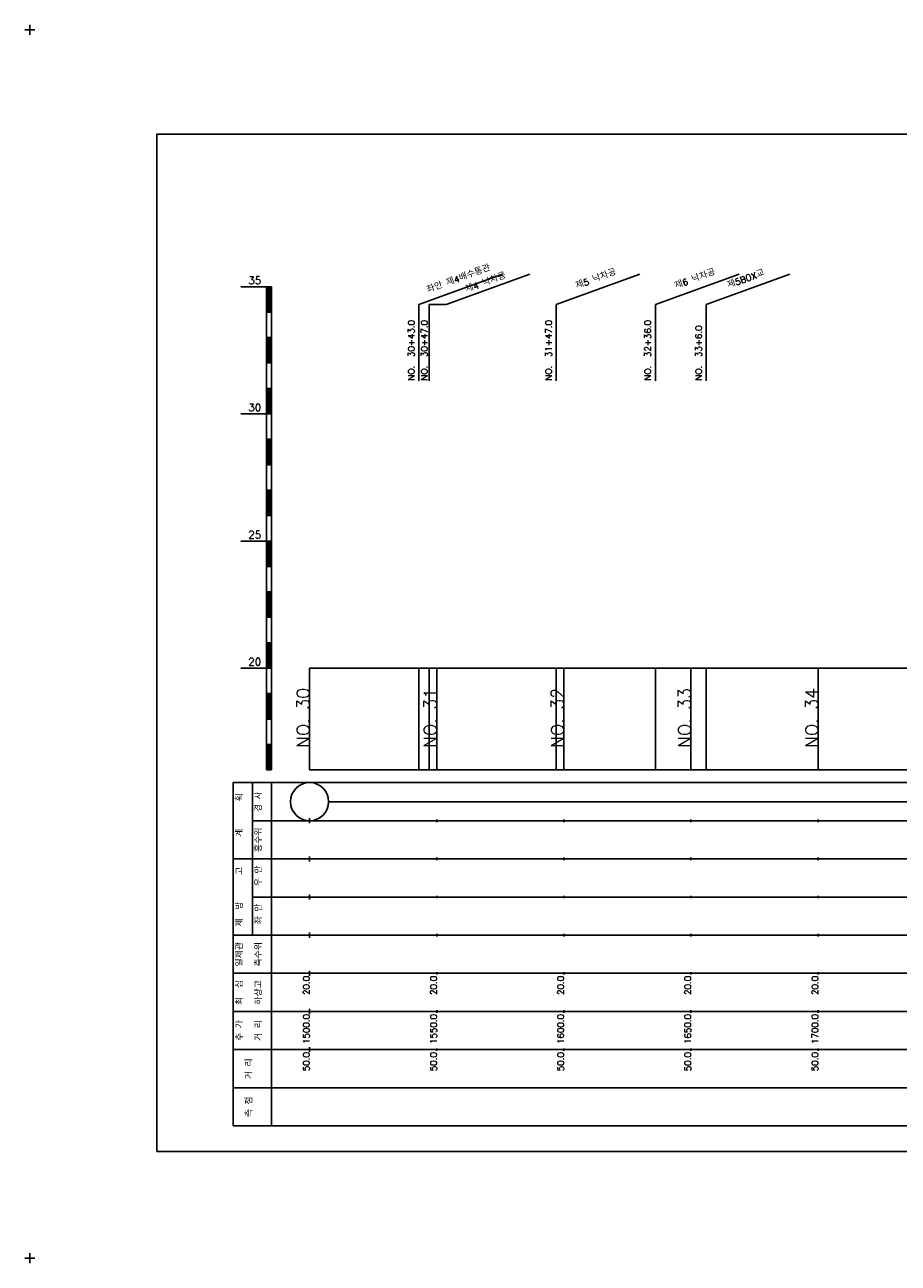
# Model space of a CAD drawing. Extents: x -504 to 685, y -2 to 1934.
# Tile 8 of 9: x -2 to 342, y 1447 to 1934. Entities that reach past the tile are written whole.
import ezdxf
from ezdxf.enums import TextEntityAlignment as Align

# ---------------------------------------------------------------- set-up
doc = ezdxf.new("R2010")
doc.units = 0
doc.header["$LTSCALE"] = 5
for name, color, linetype in [('BOX', 5, 'CONTINUOUS'), ('DT1', 3, 'CONTINUOUS'), ('LT1', 4, 'CONTINUOUS'), ('ST1', 7, 'CONTINUOUS')]:
    doc.layers.add(name, color=color, linetype=linetype)
doc.styles.add('GHS', font='ROMANS.shx', dxfattribs={"bigfont": 'GHS.shx'})

msp = doc.modelspace()

# ---------------------------------------------------------------- linework, layer by layer
at = {"layer": 'BOX'}
msp.add_lwpolyline([(50, 1491), (650, 1491), (650, 1891), (50, 1891), (50, 1491)], dxfattribs=at)
at = {"layer": 'LT1', "linetype": 'CONTINUOUS'}
for p, q in [((153, 1824), (185.89, 1835.97)), ((163.67, 1824), (196.56, 1835.97)), ((207, 1824), (239.89, 1835.97)), ((246, 1824), (278.89, 1835.97)), ((266, 1824), (298.89, 1835.97)), ((153, 1794), (153, 1824)), ((157, 1794), (157, 1824)), ((157, 1824), (163.67, 1824)), ((207, 1794), (207, 1824)), ((246, 1794), (246, 1824)), ((266, 1794), (266, 1824))]:
    msp.add_line(p, q, dxfattribs=at)
at = {"layer": 'LT1'}
for p, q in [((83, 1831), (93, 1831)), ((93, 1641), (93, 1831)), ((93, 1831), (95, 1831)), ((93.5, 1830.8), (93.5, 1821.2)), ((94, 1830.8), (94, 1821.2)), ((94.5, 1830.8), (94.5, 1821.2)), ((95, 1641), (95, 1831)), ((93, 1821), (95, 1821)), ((93, 1811), (95, 1811)), ((93.5, 1810.8), (93.5, 1801.2)), ((94, 1810.8), (94, 1801.2)), ((94.5, 1810.8), (94.5, 1801.2)), ((93, 1801), (95, 1801)), ((93, 1791), (95, 1791)), ((93.5, 1790.8), (93.5, 1781.2)), ((94, 1790.8), (94, 1781.2)), ((94.5, 1790.8), (94.5, 1781.2)), ((83, 1781), (93, 1781)), ((93, 1781), (95, 1781)), ((93, 1771), (95, 1771)), ((93.5, 1770.8), (93.5, 1761.2)), ((94, 1770.8), (94, 1761.2)), ((94.5, 1770.8), (94.5, 1761.2)), ((93, 1761), (95, 1761)), ((93, 1751), (95, 1751)), ((93.5, 1750.8), (93.5, 1741.2)), ((94, 1750.8), (94, 1741.2)), ((94.5, 1750.8), (94.5, 1741.2)), ((93, 1741), (95, 1741)), ((83, 1731), (93, 1731)), ((93, 1731), (95, 1731)), ((93.5, 1730.8), (93.5, 1721.2)), ((94, 1730.8), (94, 1721.2)), ((94.5, 1730.8), (94.5, 1721.2)), ((93, 1721), (95, 1721)), ((93, 1711), (95, 1711)), ((93.5, 1710.8), (93.5, 1701.2)), ((94, 1710.8), (94, 1701.2)), ((94.5, 1710.8), (94.5, 1701.2)), ((93, 1701), (95, 1701)), ((93, 1691), (95, 1691)), ((93.5, 1690.8), (93.5, 1681.2)), ((94, 1690.8), (94, 1681.2)), ((94.5, 1690.8), (94.5, 1681.2)), ((83, 1681), (93, 1681)), ((93, 1681), (95, 1681)), ((110, 1641), (110, 1681)), ((153, 1641), (153, 1681)), ((157, 1641), (157, 1681)), ((160, 1641), (160, 1681)), ((207, 1641), (207, 1681)), ((210, 1641), (210, 1681)), ((246, 1641), (246, 1681)), ((260, 1641), (260, 1681)), ((266, 1641), (266, 1681)), ((310, 1641), (310, 1681)), ((93, 1671), (95, 1671)), ((93.5, 1670.8), (93.5, 1661.2)), ((94, 1670.8), (94, 1661.2)), ((94.5, 1670.8), (94.5, 1661.2)), ((110, 1673.24), (110, 1675.24)), ((160, 1673.74), (160, 1674.74)), ((210, 1673.74), (210, 1674.74)), ((260, 1673.74), (260, 1674.74)), ((310, 1673.74), (310, 1674.74)), ((93, 1661), (95, 1661)), ((93, 1651), (95, 1651)), ((93.5, 1650.8), (93.5, 1641.2)), ((94, 1650.8), (94, 1641.2)), ((94.5, 1650.8), (94.5, 1641.2)), ((93, 1641), (95, 1641)), ((110, 1641), (610, 1641)), ((110, 1620), (110, 1622)), ((160, 1620.5), (160, 1621.5)), ((210, 1620.5), (210, 1621.5)), ((260, 1620.5), (260, 1621.5)), ((310, 1620.5), (310, 1621.5)), ((110, 1605), (110, 1607)), ((160, 1605.5), (160, 1606.5)), ((210, 1605.5), (210, 1606.5)), ((260, 1605.5), (260, 1606.5)), ((310, 1605.5), (310, 1606.5)), ((110, 1590), (110, 1592)), ((160, 1590.5), (160, 1591.5)), ((210, 1590.5), (210, 1591.5)), ((260, 1590.5), (260, 1591.5)), ((310, 1590.5), (310, 1591.5)), ((110, 1575), (110, 1577)), ((160, 1575.5), (160, 1576.5)), ((210, 1575.5), (210, 1576.5)), ((260, 1575.5), (260, 1576.5)), ((310, 1575.5), (310, 1576.5)), ((110, 1560), (110, 1562)), ((160, 1560.5), (160, 1561.5)), ((210, 1560.5), (210, 1561.5)), ((260, 1560.5), (260, 1561.5)), ((310, 1560.5), (310, 1561.5)), ((110, 1545), (110, 1547)), ((160, 1545.5), (160, 1546.5)), ((210, 1545.5), (210, 1546.5)), ((260, 1545.5), (260, 1546.5)), ((310, 1545.5), (310, 1546.5)), ((110, 1530), (110, 1532)), ((160, 1530.5), (160, 1531.5)), ((210, 1530.5), (210, 1531.5)), ((260, 1530.5), (260, 1531.5)), ((310, 1530.5), (310, 1531.5))]:
    msp.add_line(p, q, dxfattribs=at)
msp.add_lwpolyline([(110, 1681), (160, 1681), (210, 1681), (260, 1681), (310, 1681), (360, 1681), (410, 1681), (460, 1681), (510, 1681), (560, 1681), (610, 1681)], dxfattribs=at)
at = {"layer": 'ST1'}
for p, q in [((0, 1930), (0, 1934)), ((-2, 1932), (2, 1932)), ((80, 1501), (80, 1636)), ((80, 1636), (623, 1636)), ((87.5, 1606), (87.5, 1636)), ((95, 1501), (95, 1636)), ((87.5, 1621), (623, 1621)), ((80, 1606), (623, 1606)), ((87.5, 1576), (87.5, 1606)), ((87.5, 1591), (623, 1591)), ((80, 1576), (623, 1576)), ((80, 1561), (623, 1561)), ((80, 1546), (623, 1546)), ((80, 1531), (623, 1531)), ((80, 1516), (623, 1516)), ((80, 1501), (623, 1501)), ((-2, 1449), (2, 1449)), ((0, 1447), (0, 1451))]:
    msp.add_line(p, q, dxfattribs=at)
at = {"layer": 'ST1', "linetype": 'CONTINUOUS'}
msp.add_line((117.5, 1628.5), (602.5, 1628.5), dxfattribs=at)
msp.add_circle((110, 1628.5), 7.5, dxfattribs=at)

# ---------------------------------------------------------------- texts
at = {"layer": 'DT1', "linetype": 'CONTINUOUS', "style": 'GHS'}
for s, rotation, p in [('좌안 제4배수통관', 20, (169, 1832.99)), ('제4 낙차공', 20, (179.67, 1831.57)), ('제5 낙차공', 20, (223, 1832.99)), ('제6 낙차공', 20, (262, 1832.99)), ('제5BOX교', 20, (282, 1832.99)), ('경 사', 90, (91.25, 1628.5)), ('  획', 90, (83.75, 1628.5)), ('홍수위', 90, (91.25, 1613.5)), ('   계', 90, (83.75, 1613.5)), (' 우 안', 90, (91.25, 1598.5)), ('   고', 90, (83.75, 1598.5)), (' 제  방', 90, (83.75, 1583.5)), (' 좌 안', 90, (91.25, 1583.5)), ('일제관', 90, (83.75, 1568.5)), ('측수위', 90, (91.25, 1568.5)), ('최  심', 90, (83.75, 1553.5)), ('하상고', 90, (91.25, 1553.5)), ('추 가', 90, (83.75, 1538.5)), ('거 리', 90, (91.25, 1538.5)), ('거 리', 90, (87.5, 1523.5)), ('측 점', 90, (87.5, 1508.5))]:
    msp.add_text(s, height=2.5, rotation=rotation, dxfattribs=at).set_placement(p, align=Align.CENTER)
at = {"layer": 'DT1', "style": 'GHS'}
for s, p in [('35', (91, 1832)), ('30', (91, 1782)), ('25', (91, 1732)), ('20', (91, 1682))]:
    msp.add_text(s, height=3, dxfattribs=at).set_placement(p, align=Align.RIGHT)
at = {"layer": 'DT1', "linetype": 'CONTINUOUS', "style": 'GHS'}
for s, p in [('NO.  30+43.0', (151.25, 1794.12)), ('NO.  30+47.0', (156.36, 1794.12)), ('NO.  31+47.0', (205.25, 1794.12)), ('NO.  32+36.0', (244.25, 1794.12)), ('NO.  33+6.0', (264.25, 1794.12))]:
    msp.add_text(s, height=2.5, rotation=90, dxfattribs=at).set_placement(p)
at = {"layer": 'DT1', "style": 'GHS'}
for s, height, p in [('NO. 30', 5, (110, 1673.24)), ('NO. 31', 5, (160, 1673.24)), ('NO. 32', 5, (210, 1673.24)), ('NO. 33', 5, (260, 1673.24)), ('NO. 34', 5, (310, 1673.24)), (' 20.0', 2.5, (110, 1560)), (' 20.0', 2.5, (160, 1560)), (' 20.0', 2.5, (210, 1560)), (' 20.0', 2.5, (260, 1560)), (' 20.0', 2.5, (310, 1560)), ('  1500.0', 2.5, (110, 1545)), ('  1550.0', 2.5, (160, 1545)), ('  1600.0', 2.5, (210, 1545)), ('  1650.0', 2.5, (260, 1545)), ('  1700.0', 2.5, (310, 1545)), ('  50.0', 2.5, (110, 1530)), ('  50.0', 2.5, (160, 1530)), ('  50.0', 2.5, (210, 1530)), ('  50.0', 2.5, (260, 1530)), ('  50.0', 2.5, (310, 1530))]:
    msp.add_text(s, height=height, rotation=90, dxfattribs=at).set_placement(p, align=Align.RIGHT)

doc.saveas('drawing.dxf')
